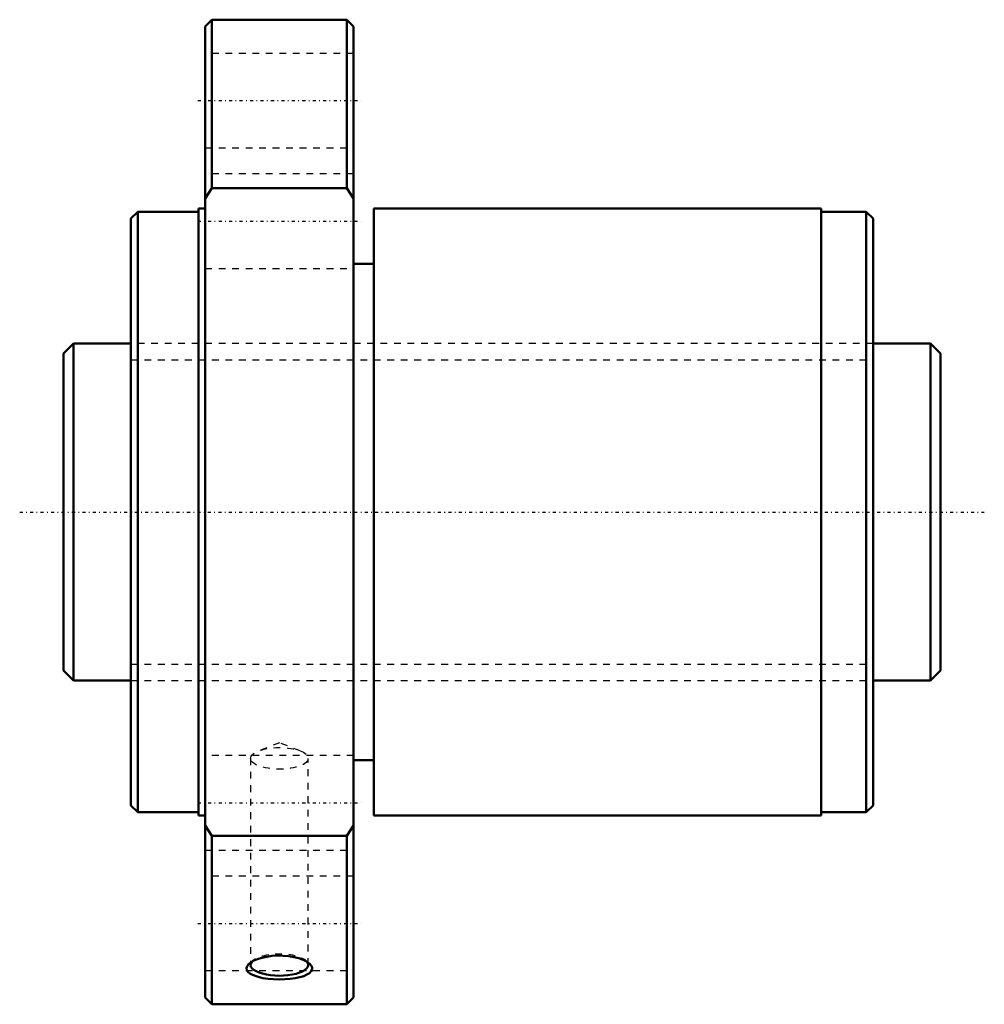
# Model space of a CAD drawing. Header units: millimetres. Extents: x -16 to 127, y -73 to 73.
import ezdxf

# ---------------------------------------------------------------- set-up
doc = ezdxf.new("R2010")
doc.units = ezdxf.units.MM
doc.linetypes.add('Center', pattern=[1.5, 0.45, -0.5, 0.05, -0.5])
doc.linetypes.add('Dashed', pattern=[2, 1, -1])
for name, color, linetype, lineweight in [('2d ConnectionPoints', 7, 'Continuous', 50), ('AM_0', 7, 'Continuous', 50), ('AM_5', 3, 'Continuous', 25), ('AM_7', 7, 'Center', 25), ('AM_9', 6, 'Dashed', 25)]:
    doc.layers.add(name, color=color, linetype=linetype, lineweight=lineweight)

# ---------------------------------------------------------------- blocks, each defined once
blk = doc.blocks.new('1_NRR000SBK5020_7_6Nut_0_in_SBK5020_7_6RRG0_130LC0_0000__0')
at = {"layer": 'AM_0'}
for p, q in [((12, 73), (11, 72)), ((32, 73), (12, 73)), ((12, 73), (12, 48)), ((33, 72), (32, 73)), ((32, 73), (32, 48)), ((11, 72), (11, -72)), ((33, 72), (33, -72)), ((12, 48), (11, 46.47)), ((32, 48), (12, 48)), ((33, 46.47), (32, 48)), ((1, 44.5), (0, 43.5)), ((10, 44.5), (1, 44.5)), ((1, 44.5), (1, -44.5)), ((11, 45), (10, 45)), ((10, 45), (10, -45)), ((102.3, 45), (36, 45)), ((36, 45), (36, -45)), ((102.3, 45), (102.3, -45)), ((109, 44.5), (102.3, 44.5)), ((110, 43.5), (109, 44.5)), ((109, 44.5), (109, -44.5)), ((0, 43.5), (0, -43.5)), ((110, 43.5), (110, -43.5)), ((36, 36.81), (33, 36.81)), ((33, -36.81), (36, -36.81)), ((0, -43.5), (1, -44.5)), ((109, -44.5), (110, -43.5)), ((1, -44.5), (10, -44.5)), ((10, -45), (11, -45)), ((36, -45), (102.3, -45)), ((102.3, -44.5), (109, -44.5)), ((11, -46.47), (12, -48)), ((32, -48), (33, -46.47)), ((12, -48), (12, -73)), ((12, -48), (32, -48)), ((32, -48), (32, -73)), ((11, -72), (12, -73)), ((12, -73), (32, -73)), ((32, -73), (33, -72))]:
    blk.add_line(p, q, dxfattribs=at)
for points in [[(18.01, -68.65), (17.64, -68.44), (17.36, -68.21), (17.18, -67.93), (17.14, -67.64), (17.22, -67.35), (17.43, -67.06), (17.57, -66.93)], [(17.57, -66.93), (17.77, -66.78), (18.21, -66.52), (18.76, -66.29), (19.39, -66.09), (20.12, -65.94), (20.89, -65.83), (21.72, -65.78), (22.55, -65.79), (23.38, -65.86), (24.16, -65.99), (24.89, -66.17), (25.52, -66.4), (26.04, -66.66), (26.43, -66.93)], [(26.43, -66.93), (26.45, -66.95), (26.72, -67.24), (26.85, -67.54), (26.85, -67.83), (26.71, -68.11), (26.46, -68.37), (26.08, -68.6), (25.6, -68.81), (25.02, -68.98), (24.34, -69.12), (23.61, -69.22), (22.8, -69.29), (21.98, -69.31), (21.14, -69.28), (20.33, -69.22), (19.56, -69.11), (18.87, -68.95), (18.01, -68.65)]]:
    blk.add_lwpolyline(points, dxfattribs=at)
blk.add_ellipse((22, -67.15), major_axis=(-4.28, 0), ratio=0.374607, start_param=5.992869, end_param=9.705081, dxfattribs=at)
at = {"layer": 'AM_7'}
for p, q in [((9.9, 61), (34.1, 61)), ((9.9, 43.13), (34.1, 43.13)), ((9.9, -43.13), (34.1, -43.13)), ((9.9, -61), (34.1, -61))]:
    blk.add_line(p, q, dxfattribs=at)
at = {"layer": 'AM_9'}
for p, q in [((33, 68), (11, 68)), ((11, 54), (33, 54)), ((33, 50.13), (11, 50.13)), ((11, 36.13), (33, 36.13)), ((110, 25), (0, 25)), ((0, -25), (110, -25)), ((22, -34.24), (18.94, -35.41)), ((25.06, -35.41), (22, -34.24)), ((33, -36.13), (11, -36.13)), ((17.72, -36.53), (17.72, -67.15)), ((26.28, -67.15), (26.28, -36.53)), ((11, -50.13), (33, -50.13)), ((33, -54), (11, -54)), ((18.08, -66.5), (17.58, -66.92)), ((26.42, -66.93), (25.92, -66.5)), ((11, -68), (33, -68))]:
    blk.add_line(p, q, dxfattribs=at)
blk.add_ellipse((22, -36.53), major_axis=(-4.28, 0), ratio=0.374607, dxfattribs=at)
blk.add_ellipse((22, -67.15), major_axis=(-4.28, 0), ratio=0.374607, start_param=3.421896, end_param=5.992869, dxfattribs=at)
blk = doc.blocks.new('2_NRR000SBK5020_7_60Shaft_0_in_SBK5020_7_6RRG0_130LC0_0000__0')
at = {"layer": 'AM_0'}
for p, q in [((-8.5, 25), (-10, 23.5)), ((0, 25), (-8.5, 25)), ((-8.5, 25), (-8.5, -25)), ((118.5, 25), (110, 25)), ((120, 23.5), (118.5, 25)), ((118.5, 25), (118.5, -25)), ((-10, 23.5), (-10, -23.5)), ((120, 23.5), (120, -23.5)), ((-10, -23.5), (-8.5, -25)), ((118.5, -25), (120, -23.5)), ((-8.5, -25), (0, -25)), ((110, -25), (118.5, -25))]:
    blk.add_line(p, q, dxfattribs=at)
at = {"layer": 'AM_5', "linetype": 'Dashed'}
for p, q in [((0, 22.5465), (110, 22.5465)), ((0, -22.5465), (110, -22.5465))]:
    blk.add_line(p, q, dxfattribs=at)
at = {"layer": 'AM_7'}
blk.add_line((-16.5, 0), (126.5, 0), dxfattribs=at)
at = {"layer": 'AM_9'}
for p, q in [((110, 25), (0, 25)), ((0, -25), (110, -25))]:
    blk.add_line(p, q, dxfattribs=at)

msp = doc.modelspace()

# ---------------------------------------------------------------- linework, layer by layer
at = {"layer": '2d ConnectionPoints'}
msp.add_point((0, 0), dxfattribs=at)

# ---------------------------------------------------------------- block references
for name in ['1_NRR000SBK5020_7_6Nut_0_in_SBK5020_7_6RRG0_130LC0_0000__0', '2_NRR000SBK5020_7_60Shaft_0_in_SBK5020_7_6RRG0_130LC0_0000__0']:
    msp.add_blockref(name, (0, 0))

doc.saveas('drawing.dxf')
